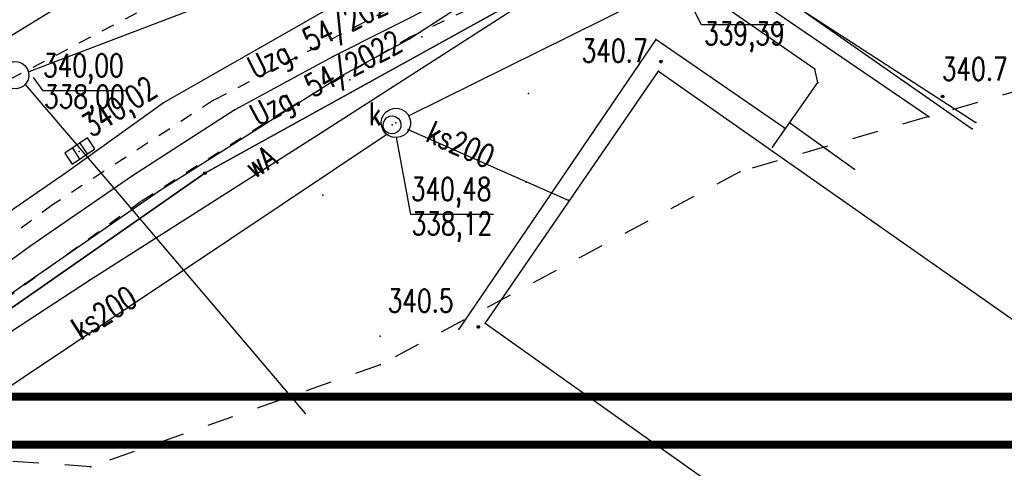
# Model space of a CAD drawing. Extents: x 5552506 to 5553307, y 5642054 to 5642708.
# Tile 10 of 73: x 5552820 to 5552858, y 5642403 to 5642420. Entities that reach past the tile are written whole.
import ezdxf
from ezdxf.enums import TextEntityAlignment as Align

# ---------------------------------------------------------------- set-up
doc = ezdxf.new("R2010")
doc.units = 0
doc.header["$MEASUREMENT"] = 0
doc.linetypes.add('1', pattern=[2, 1, -1])
doc.linetypes.add('2', pattern=[1, 0.5, -0.5])
doc.layers.add('A_TXT_TABELKI', color=145, linetype='Continuous', lineweight=5)
for name, color, linetype in [('EGB_Budynek', 7, 'Continuous'), ('EGB_DzialkaEwidencyjna', 7, 'Continuous'), ('EGB_KonturUzytkuGruntowego', 7, 'Continuous'), ('EGB_PunktGraniczny', 7, 'Continuous'), ('GES_PrzewodElektroenergetyczny', 7, 'Continuous'), ('GES_PrzewodKanalizacyjny', 7, 'Continuous'), ('GES_PrzewodTelekomunikacyjny', 7, 'Continuous'), ('GES_Rzedna', 7, 'Continuous'), ('OT_Komunikacja', 7, 'Continuous'), ('OT_Rzedna', 7, 'Continuous'), ('przew_d_wodociagowy', 5, 'Continuous'), ('zakres', 7, 'Continuous')]:
    doc.layers.add(name, color=color, linetype=linetype)
doc.styles.add('STYL_ARIAL', font='simplex', dxfattribs={"width": 0.75, "oblique": 0.1})

# ---------------------------------------------------------------- blocks, each defined once
blk = doc.blocks.new('KRA')
at = {"color": 7}
for points in [[(-1, 0.5, 0), (-1, -0.5, 0), (1.1, -0.5, 0), (1.1, 0.5, 0), (-1, 0.5, 0)], [(-0.3, 0.5, 0), (-0.3, -0.5, 0)], [(0.4, 0.5, 0), (0.4, -0.5, 0)]]:
    blk.add_polyline3d(points, dxfattribs=at)
blk = doc.blocks.new('RTPW01')
at = {"color": 7}
blk.add_polyline3d([(0, 0.1, 0), (0.0643, 0.0766, 0), (0.0985, 0.0174, 0), (0.0866, -0.05, 0), (0.0342, -0.094, 0), (-0.0342, -0.094, 0), (-0.0866, -0.05, 0), (-0.0985, 0.0174, 0), (-0.0643, 0.0766, 0), (0, 0.1, 0)], dxfattribs=at)

msp = doc.modelspace()

# ---------------------------------------------------------------- linework, layer by layer
at = {"color": 7}
for p in [(5552835.7, 5642419.37), (5552835.21, 5642419.28), (5552844.68, 5642419.27), (5552832.3, 5642418.62), (5552844.87, 5642418.42, 340.7), (5552820.629, 5642418.025), (5552832.57, 5642417.85), (5552850.78, 5642418.13), (5552820.48, 5642417.55), (5552832.94, 5642417.72), (5552850.89, 5642417.62), (5552839.8, 5642417.2), (5552855.68, 5642417.09, 340.7), (5552825.78, 5642416.84), (5552828.53, 5642416.58), (5552835.207, 5642416.34), (5552855.15, 5642416.31), (5552834.561, 5642415.995), (5552834.708, 5642416.072), (5552849.86, 5642416.05), (5552856.96, 5642416.09), (5552831.86, 5642415.71), (5552834.363, 5642415.624), (5552835.18, 5642415.82), (5552849.6, 5642415.88), (5552856.81, 5642415.84), (5552849.16, 5642415.14), (5552822.07, 5642414.18), (5552824.6, 5642414.05), (5552847.9, 5642414.2), (5552852.3, 5642414.3), (5552823.73, 5642413.75), (5552839.7, 5642413.8), (5552825.62, 5642413.47), (5552831.9, 5642413.3), (5552841.32, 5642413.11), (5552820.67, 5642411.34), (5552820.47, 5642409.9), (5552822.95, 5642410.05), (5552837.12, 5642408.17), (5552837.87, 5642408.26, 340.5), (5552834.1, 5642407.9), (5552834.1, 5642406.8), (5552820.42, 5642406.32), (5552831.23, 5642404.94), (5552823, 5642402.9)]:
    msp.add_point(p, dxfattribs=at)
at = {"color": 34}
msp.add_point((5552822.56, 5642414.98), dxfattribs=at)
at = {"layer": 'A_TXT_TABELKI', "color": 0, "const_width": 0.30708}
for points in [[(5552761.03735, 5642403.73737), (5553020.12403, 5642403.73737), (5553020.08946, 5642550.60817), (5552761.03735, 5642550.60817)], [(5552782.18344, 5642405.58737), (5553018.27403, 5642405.58737), (5553018.23946, 5642548.75817), (5552782.18344, 5642548.75817)]]:
    msp.add_lwpolyline(points, close=True, dxfattribs=at)
at = {"layer": 'EGB_Budynek', "color": 7}
msp.add_polyline3d([(5552844.78, 5642418.06, 0), (5552879.99, 5642393.4, 0), (5552873.17, 5642383.53, 0), (5552838.13, 5642408.38, 0), (5552844.78, 5642418.06, 0)], dxfattribs=at)
for p in [(5552844.78, 5642418.06), (5552844.78, 5642418.06), (5552838.13, 5642408.38)]:
    msp.add_point(p, dxfattribs=at)
at = {"layer": 'EGB_DzialkaEwidencyjna', "color": 7}
for points in [[(5552839.1, 5642445.07, 0), (5552830.74, 5642439.96, 0), (5552833.92, 5642434.58, 0), (5552834.27, 5642428.7, 0), (5552820.61, 5642421.11, 0), (5552800.21, 5642406.62, 0), (5552784.15, 5642392.76, 0), (5552768.14, 5642376.62, 0), (5552720.96, 5642323.39, 0), (5552701.62, 5642301.74, 0), (5552706.7, 5642295.13, 0), (5552717.44, 5642306.43, 0), (5552729.15, 5642320.59, 0), (5552735.18, 5642327.54, 0), (5552769.27, 5642365.48, 0), (5552791.35, 5642387.5, 0), (5552806.86, 5642399.85, 0), (5552813.79, 5642404.68, 0), (5552827.38, 5642414.15, 0), (5552840.24, 5642421.26, 0), (5552854.32, 5642425.81, 0), (5552868.64, 5642428.61, 0), (5552897.02, 5642428.46, 0), (5552914.49, 5642426.71, 0)], [(5552868.64, 5642428.61, 0), (5552854.32, 5642425.81, 0), (5552840.24, 5642421.26, 0), (5552827.38, 5642414.15, 0), (5552813.79, 5642404.68, 0), (5552806.86, 5642399.85, 0), (5552791.35, 5642387.5, 0), (5552838.62, 5642354.95, 0), (5552857.06, 5642370.43, 0), (5552888.33, 5642391.28, 0), (5552900.48, 5642424.62, 0), (5552897.02, 5642428.46, 0), (5552868.64, 5642428.61, 0)]]:
    msp.add_polyline3d(points, dxfattribs=at)
msp.add_point((5552827.38, 5642414.15), dxfattribs=at)
msp.add_point((5552827.38, 5642414.15), dxfattribs=at)
at = {"layer": 'EGB_KonturUzytkuGruntowego', "color": 3}
msp.add_polyline3d([(5552735.18, 5642327.54, 0), (5552736.93, 5642324.21, 0), (5552771.58, 5642299.89, 0), (5552776.83, 5642298.98, 0), (5552786.84, 5642291.89, 0), (5552797.83, 5642318.44, 0), (5552838.62, 5642354.95, 0), (5552857.06, 5642370.43, 0), (5552888.33, 5642391.28, 0), (5552900.48, 5642424.62, 0), (5552897.02, 5642428.46, 0), (5552868.64, 5642428.61, 0), (5552854.32, 5642425.81, 0), (5552840.24, 5642421.26, 0), (5552827.38, 5642414.15, 0), (5552813.79, 5642404.68, 0), (5552806.86, 5642399.85, 0), (5552791.35, 5642387.5, 0), (5552769.27, 5642365.48, 0), (5552735.18, 5642327.54, 0)], dxfattribs=at)
at = {"layer": 'EGB_PunktGraniczny', "color": 7}
for points in [[(5552827.3449, 5642414.1144, 0), (5552827.33, 5642414.1496, 0), (5552827.3444, 5642414.1851, 0), (5552827.3796, 5642414.2, 0), (5552827.4151, 5642414.1856, 0), (5552827.43, 5642414.1504, 0), (5552827.4156, 5642414.1149, 0), (5552827.3804, 5642414.1, 0), (5552827.3449, 5642414.1144, 0)], [(5552827.3484, 5642414.1179, 0), (5552827.335, 5642414.1496, 0), (5552827.3479, 5642414.1816, 0), (5552827.3796, 5642414.195, 0), (5552827.4116, 5642414.1821, 0), (5552827.425, 5642414.1504, 0), (5552827.4121, 5642414.1184, 0), (5552827.3804, 5642414.105, 0), (5552827.3484, 5642414.1179, 0)], [(5552827.3519, 5642414.1215, 0), (5552827.34, 5642414.1497, 0), (5552827.3515, 5642414.1781, 0), (5552827.3797, 5642414.19, 0), (5552827.4081, 5642414.1785, 0), (5552827.42, 5642414.1503, 0), (5552827.4085, 5642414.1219, 0), (5552827.3803, 5642414.11, 0), (5552827.3519, 5642414.1215, 0)], [(5552827.3555, 5642414.1251, 0), (5552827.345, 5642414.1497, 0), (5552827.3551, 5642414.1745, 0), (5552827.3797, 5642414.185, 0), (5552827.4045, 5642414.1749, 0), (5552827.415, 5642414.1503, 0), (5552827.4049, 5642414.1255, 0), (5552827.3803, 5642414.115, 0), (5552827.3555, 5642414.1251, 0)], [(5552827.359, 5642414.1286, 0), (5552827.35, 5642414.1498, 0), (5552827.3586, 5642414.171, 0), (5552827.3798, 5642414.18, 0), (5552827.401, 5642414.1714, 0), (5552827.41, 5642414.1502, 0), (5552827.4014, 5642414.129, 0), (5552827.3802, 5642414.12, 0), (5552827.359, 5642414.1286, 0)], [(5552827.3625, 5642414.1322, 0), (5552827.355, 5642414.1498, 0), (5552827.3622, 5642414.1675, 0), (5552827.3798, 5642414.175, 0), (5552827.3975, 5642414.1678, 0), (5552827.405, 5642414.1502, 0), (5552827.3978, 5642414.1325, 0), (5552827.3802, 5642414.125, 0), (5552827.3625, 5642414.1322, 0)], [(5552827.366, 5642414.1357, 0), (5552827.36, 5642414.1498, 0), (5552827.3657, 5642414.164, 0), (5552827.3798, 5642414.17, 0), (5552827.394, 5642414.1643, 0), (5552827.4, 5642414.1502, 0), (5552827.3943, 5642414.136, 0), (5552827.3802, 5642414.13, 0), (5552827.366, 5642414.1357, 0)], [(5552827.3695, 5642414.1393, 0), (5552827.365, 5642414.1499, 0), (5552827.3693, 5642414.1605, 0), (5552827.3799, 5642414.165, 0), (5552827.3905, 5642414.1607, 0), (5552827.395, 5642414.1501, 0), (5552827.3907, 5642414.1395, 0), (5552827.3801, 5642414.135, 0), (5552827.3695, 5642414.1393, 0)], [(5552827.373, 5642414.1429, 0), (5552827.37, 5642414.1499, 0), (5552827.3729, 5642414.157, 0), (5552827.3799, 5642414.16, 0), (5552827.387, 5642414.1571, 0), (5552827.39, 5642414.1501, 0), (5552827.3871, 5642414.143, 0), (5552827.3801, 5642414.14, 0), (5552827.373, 5642414.1429, 0)], [(5552827.3765, 5642414.1464, 0), (5552827.375, 5642414.15, 0), (5552827.3764, 5642414.1535, 0), (5552827.38, 5642414.155, 0), (5552827.3835, 5642414.1536, 0), (5552827.385, 5642414.15, 0), (5552827.3836, 5642414.1465, 0), (5552827.38, 5642414.145, 0), (5552827.3765, 5642414.1464, 0)]]:
    msp.add_polyline3d(points, dxfattribs=at)
msp.add_point((5552827.38, 5642414.15), dxfattribs=at)
at = {"layer": 'GES_PrzewodElektroenergetyczny', "color": 1, "linetype": '2'}
msp.add_polyline3d([(5552812.5663, 5642404.1981, 0), (5552818.8383, 5642408.7061, 0), (5552824.9703, 5642413.1021, 0), (5552830.5703, 5642416.6301, 0), (5552835.2183, 5642419.3461, 0), (5552839.0263, 5642421.1661, 0), (5552842.9743, 5642422.7061, 0), (5552853.2503, 5642426.4301, 0), (5552861.5103, 5642427.9421, 0), (5552862.8263, 5642428.1941, 0), (5552866.3543, 5642428.5581, 0), (5552867.1103, 5642428.8101, 0), (5552877.9463, 5642429.3421, 0), (5552887.8303, 5642429.3701, 0), (5552891.8343, 5642429.3701, 0), (5552891.8343, 5642428.7821, 0), (5552894.7743, 5642428.6981, 0)], dxfattribs=at)
at = {"layer": 'GES_PrzewodElektroenergetyczny', "color": 1}
msp.add_polyline3d([(5552812.7, 5642404.38, 0), (5552820.47, 5642409.9, 0), (5552825.62, 5642413.47, 0), (5552832.57, 5642417.85, 0), (5552835.21, 5642419.28, 0), (5552838.85, 5642421.64, 0)], dxfattribs=at)
at = {"layer": 'GES_PrzewodElektroenergetyczny', "color": 7}
for p in [(5552835.2183, 5642419.3461), (5552830.5703, 5642416.6301), (5552824.9703, 5642413.1021)]:
    msp.add_point(p, dxfattribs=at)
at = {"layer": 'GES_PrzewodKanalizacyjny', "color": 36, "linetype": '2'}
msp.add_polyline3d([(5552725.7661, 5642322.4596, 0), (5552727.0821, 5642325.9876, 0), (5552738.998, 5642340.9652, 0), (5552739.1781, 5642341.1916, 0), (5552747.7181, 5642350.7396, 0), (5552759.1981, 5642363.4236, 0), (5552770.8181, 5642375.5476, 0), (5552779.9181, 5642385.1796, 0), (5552787.4221, 5642391.6476, 0), (5552787.6272, 5642391.8194, 0), (5552804.5301, 5642405.9836, 0), (5552819.9021, 5642417.7436, 0), (5552833.3701, 5642424.7996, 0), (5552840.0341, 5642428.2716, 0), (5552857.3381, 5642433.9836, 0), (5552890.966, 5642435.6356, 0), (5552907.738, 5642431.6596, 0), (5552927.8763, 5642427.1015, 0), (5552928.15, 5642427.0396, 0), (5552950.578, 5642420.7956, 0), (5552974.882, 5642415.0276, 0), (5552982.778, 5642413.0956, 0)], dxfattribs=at)
at = {"layer": 'GES_PrzewodKanalizacyjny', "color": 34}
for points in [[(5552840.483, 5642425.999, 0), (5552836.05, 5642423.91, 0), (5552820.629, 5642418.025, 0)], [(5552846.85, 5642422.63, 0), (5552856.96, 5642416.09, 0)], [(5552845.152, 5642421.271, 0), (5552835.207, 5642416.34, 0)], [(5552819.7442, 5642417.5283, 0), (5552819.6543, 5642417.6464, 0), (5552819.6013, 5642417.7851, 0), (5552819.5895, 5642417.933, 0), (5552819.6199, 5642418.0783, 0), (5552819.69, 5642418.2092, 0), (5552819.7941, 5642418.315, 0), (5552819.9238, 5642418.3872, 0), (5552820.0686, 5642418.4199, 0), (5552820.2168, 5642418.4105, 0), (5552820.3563, 5642418.3597, 0), (5552820.4758, 5642418.2717, 0), (5552820.5657, 5642418.1536, 0), (5552820.6187, 5642418.0149, 0), (5552820.6305, 5642417.867, 0), (5552820.6001, 5642417.7217, 0), (5552820.53, 5642417.5908, 0), (5552820.4259, 5642417.485, 0), (5552820.2962, 5642417.4128, 0), (5552820.1514, 5642417.3801, 0), (5552820.0032, 5642417.3895, 0), (5552819.8637, 5642417.4403, 0), (5552819.7442, 5642417.5283, 0)], [(5552820.48, 5642417.55, 0), (5552823.73, 5642413.75, 0), (5552831.23, 5642404.94, 0)], [(5552834.3132, 5642415.6708, 0), (5552834.2196, 5642415.7922, 0), (5552834.1622, 5642415.9344, 0), (5552834.1453, 5642416.0867, 0), (5552834.1701, 5642416.238, 0), (5552834.2349, 5642416.3769, 0), (5552834.3347, 5642416.4933, 0), (5552834.4622, 5642416.5784, 0), (5552834.6079, 5642416.6259, 0), (5552834.7611, 5642416.6324, 0), (5552834.9103, 5642416.5973, 0), (5552835.0445, 5642416.5232, 0), (5552835.1538, 5642416.4157, 0), (5552835.23, 5642416.2827, 0), (5552835.2675, 5642416.134, 0), (5552835.2634, 5642415.9808, 0), (5552835.2182, 5642415.8343, 0), (5552835.1352, 5642415.7055, 0), (5552835.0205, 5642415.6038, 0), (5552834.8826, 5642415.5369, 0), (5552834.7317, 5642415.5096, 0), (5552834.5791, 5642415.5241, 0), (5552834.4361, 5642415.5792, 0), (5552834.3132, 5642415.6708, 0)], [(5552834.3197, 5642415.7498, 0), (5552834.2504, 5642415.8471, 0), (5552834.2186, 5642415.9623, 0), (5552834.228, 5642416.0814, 0), (5552834.2777, 5642416.19, 0), (5552834.3615, 5642416.2752, 0), (5552834.4693, 5642416.3265, 0), (5552834.5882, 5642416.3379, 0), (5552834.7039, 5642416.3079, 0), (5552834.8023, 5642416.2402, 0), (5552834.8716, 5642416.1429, 0), (5552834.9034, 5642416.0277, 0), (5552834.894, 5642415.9086, 0), (5552834.8443, 5642415.8, 0), (5552834.7605, 5642415.7148, 0), (5552834.6527, 5642415.6635, 0), (5552834.5338, 5642415.6521, 0), (5552834.4181, 5642415.6821, 0), (5552834.3197, 5642415.7498, 0)], [(5552834.363, 5642415.624, 0), (5552820.42, 5642406.32, 0), (5552807.2, 5642397.4, 0)], [(5552835.18, 5642415.82, 0), (5552841.32, 5642413.11, 0)]]:
    msp.add_polyline3d(points, dxfattribs=at)
at = {"layer": 'GES_PrzewodTelekomunikacyjny', "color": 30, "linetype": '2'}
msp.add_polyline3d([(5552930.5534, 5642424.5765, 0), (5552922.5743, 5642426.4723, 0), (5552917.1143, 5642427.8583, 0), (5552912.2283, 5642429.0763, 0), (5552906.5303, 5642430.1263, 0), (5552897.0103, 5642430.4483, 0), (5552883.1363, 5642430.1403, 0), (5552865.5243, 5642429.2303, 0), (5552859.9383, 5642428.6003, 0), (5552850.3763, 5642426.5003, 0), (5552841.9763, 5642423.7843, 0), (5552837.0763, 5642421.7823, 0), (5552827.7103, 5642416.9383, 0), (5552821.5363, 5642412.9343, 0), (5552814.2563, 5642407.5303, 0), (5552806.6975, 5642402.0481, 0)], dxfattribs=at)
at = {"layer": 'GES_PrzewodTelekomunikacyjny', "color": 7}
for p in [(5552827.7103, 5642416.9383), (5552821.5363, 5642412.9343)]:
    msp.add_point(p, dxfattribs=at)
at = {"layer": 'GES_Rzedna', "color": 7}
for points in [[(5552849.5944, 5642419.825, 0), (5552846.43, 5642419.825, 0), (5552845.85, 5642420.97, 0)], [(5552824.3358, 5642417.305, 0), (5552821.17, 5642417.305, 0), (5552820.8, 5642417.81, 0)], [(5552838.4568, 5642412.565, 0), (5552835.28, 5642412.565, 0), (5552834.73, 5642415.53, 0)]]:
    msp.add_polyline3d(points, dxfattribs=at)
at = {"layer": 'OT_Komunikacja', "color": 7}
for points in [[(5552813.14, 5642422.34, 0), (5552817.26, 5642417.79, 0), (5552831.42, 5642426.45, 0), (5552833.57, 5642428.28, 0), (5552835.03, 5642430.41, 0), (5552834.83, 5642432.28, 0), (5552833.79, 5642434.55, 0), (5552828.72, 5642431.31, 0), (5552813.14, 5642422.34, 0)], [(5552807.44, 5642403.51, 0), (5552815.3, 5642409.52, 0), (5552822.07, 5642414.18, 0), (5552825.78, 5642416.84, 0), (5552832.17, 5642420.48, 0), (5552839.14, 5642423.99, 0), (5552842.69, 5642425.43, 0), (5552848.92, 5642427.63, 0), (5552854.95, 5642429.26, 0), (5552860.13, 5642430.48, 0), (5552868.69, 5642431.63, 0), (5552871.47, 5642431.85, 0), (5552877.19, 5642431.82, 0), (5552883.64, 5642431.85, 0), (5552888.47, 5642431.76, 0), (5552894.93, 5642431.76, 0), (5552897.8, 5642431.31, 0), (5552899.4, 5642430.48, 0), (5552900.49, 5642429.39, 0), (5552901.32, 5642428.43, 0)], [(5552899.59, 5642427.91, 0), (5552897.8, 5642429.13, 0), (5552896.72, 5642429.57, 0), (5552895.06, 5642429.77, 0), (5552877.74, 5642430.12, 0), (5552866.74, 5642429.71, 0), (5552860.65, 5642429.01, 0), (5552852.37, 5642426.93, 0), (5552846.37, 5642425.05, 0), (5552845.21, 5642424.69, 0), (5552845.09, 5642424.15, 0), (5552845.34, 5642423.86, 0), (5552856.81, 5642415.84, 0)], [(5552849.16, 5642415.14, 0), (5552850.89, 5642417.62, 0), (5552850.78, 5642418.13, 0), (5552842.9, 5642423.58, 0), (5552842.04, 5642423.45, 0), (5552838.5, 5642421.75, 0), (5552832.3, 5642418.62, 0), (5552828.53, 5642416.58, 0), (5552824.6, 5642414.05, 0), (5552820.67, 5642411.34, 0), (5552809.77, 5642403.39, 0)], [(5552849.6, 5642415.88, 0), (5552844.68, 5642419.27, 0), (5552837.12, 5642408.17, 0)], [(5552849.86, 5642416.05, 0), (5552852.3, 5642414.3, 0)]]:
    msp.add_polyline3d(points, dxfattribs=at)
at = {"layer": 'przew_d_wodociagowy', "color": 5}
for points in [[(5552812.63, 5642403.31, 0), (5552822.95, 5642410.05, 0), (5552831.86, 5642415.71, 0), (5552843.29, 5642423.05, 0), (5552842.62, 5642424.81, 0)], [(5552855.15, 5642416.31, 0), (5552844.3, 5642423.72, 0), (5552843.39, 5642423.1, 0)]]:
    msp.add_polyline3d(points, dxfattribs=at)
at = {"layer": 'zakres', "color": 7, "linetype": '1'}
msp.add_polyline3d([(5552766.8, 5642479.5, 0), (5552834.91, 5642544.08, 0), (5552842.71, 5642544.66, 0), (5552879.39, 5642544.78, 0), (5552882.9, 5642544.66, 0), (5552913.2, 5642515.4, 0), (5552921, 5642505.3, 0), (5552918.24, 5642487.83, 0), (5552917.09, 5642481.79, 0), (5552913.98, 5642475.45, 0), (5552910.44, 5642467.95, 0), (5552907.41, 5642459.65, 0), (5552901.61, 5642449.68, 0), (5552897.24, 5642419.04, 0), (5552897.83, 5642419.33, 0), (5552864.7, 5642419.1, 0), (5552847.9, 5642414.2, 0), (5552834.1, 5642406.8, 0), (5552823, 5642402.9, 0), (5552805.78, 5642404.04, 0), (5552761.71, 5642444.76, 0), (5552760.8, 5642465.6, 0), (5552766.8, 5642479.5, 0)], dxfattribs=at)

# ---------------------------------------------------------------- block references
at = {"color": 7, "xscale": 0.5, "yscale": 0.5}
for p in [(5552844.87, 5642418.42), (5552855.68, 5642417.09), (5552837.87, 5642408.26)]:
    msp.add_blockref('RTPW01', p, dxfattribs=at)
at = {"color": 34, "xscale": 0.5, "yscale": 0.5, "rotation": 34}
msp.add_blockref('KRA', (5552822.56, 5642414.98), dxfattribs=at)

# ---------------------------------------------------------------- texts
at = {"layer": 'GES_PrzewodKanalizacyjny', "color": 7, "style": 'STYL_ARIAL', "width": 0.75}
for rotation, p in [(26.4, (5552829.4186, 5642417.5074)), (27.7, (5552829.5358, 5642415.6962))]:
    msp.add_text('Uzg. 54/2022', height=0.875, rotation=rotation, dxfattribs=at).set_placement(p, align=Align.BOTTOM_LEFT)
at = {"layer": 'GES_PrzewodKanalizacyjny', "color": 34, "style": 'STYL_ARIAL', "width": 0.75}
msp.add_text('k', height=0.875, dxfattribs=at).set_placement((5552833.667, 5642415.7186), align=Align.BOTTOM_LEFT)
for rotation, p in [(336, (5552835.7037, 5642415.1522)), (32, (5552822.7612, 5642407.508))]:
    msp.add_text('ks200', height=0.875, rotation=rotation, dxfattribs=at).set_placement(p, align=Align.BOTTOM_LEFT)
at = {"layer": 'GES_Rzedna', "color": 7, "style": 'STYL_ARIAL', "width": 0.75}
for s, p in [('339,39', (5552846.53, 5642418.7986)), ('340,00', (5552821.17, 5642417.5786)), ('338,00', (5552821.21, 5642416.3786)), ('340,48', (5552835.28, 5642412.8386)), ('338,12', (5552835.31, 5642411.5186))]:
    msp.add_text(s, height=0.875, dxfattribs=at).set_placement(p, align=Align.BOTTOM_LEFT)
at = {"layer": 'OT_Rzedna', "color": 7, "style": 'STYL_ARIAL', "width": 0.75}
for s, p in [('340.7', (5552841.83, 5642418.1386)), ('340.7', (5552855.65, 5642417.4386)), ('340.5', (5552834.39, 5642408.5586))]:
    msp.add_text(s, height=0.875, dxfattribs=at).set_placement(p, align=Align.BOTTOM_LEFT)
at = {"layer": 'przew_d_wodociagowy', "color": 5, "style": 'STYL_ARIAL', "width": 0.75}
msp.add_text('wA', height=0.875, rotation=33.4, dxfattribs=at).set_placement((5552829.4187, 5642413.6892), align=Align.BOTTOM_LEFT)
at = {"layer": 'zakres', "color": 7, "style": 'STYL_ARIAL', "width": 0.75}
msp.add_text('340,02', height=0.875, rotation=32.6, dxfattribs=at).set_placement((5552823.1687, 5642415.2827), align=Align.BOTTOM_LEFT)

doc.saveas('drawing.dxf')
